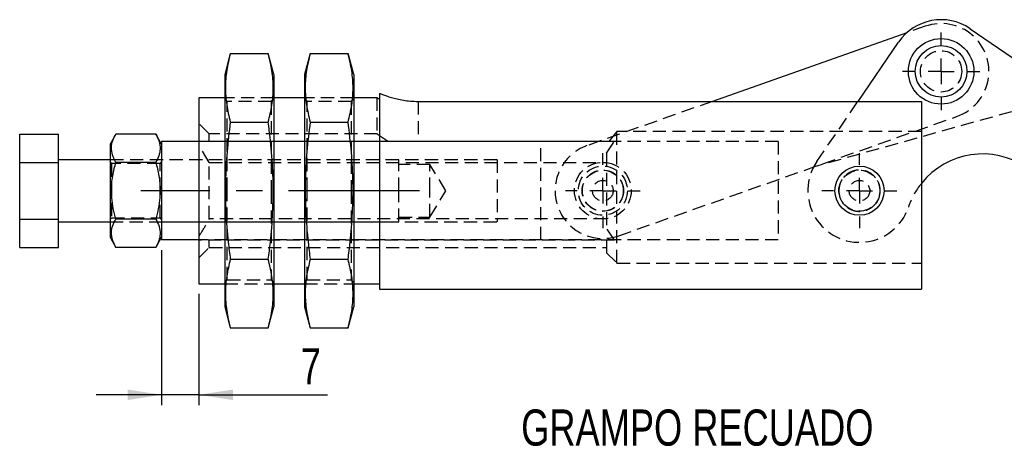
# Model space of a CAD drawing. Extents: x 101 to 797, y 38 to 582.
# Tile 1 of 25: x 107 to 298, y 42 to 125. Entities that reach past the tile are written whole.
import ezdxf

# ---------------------------------------------------------------- set-up
doc = ezdxf.new("R2010")
doc.units = 0
doc.header["$LTSCALE"] = 2
doc.linetypes.add('CENTERX2', pattern=[20.32, 12.7, -2.54, 2.54, -2.54])
doc.linetypes.add('HIDDEN', pattern=[1.905, 1.27, -0.635])
doc.layers.get('0').update_dxf_attribs({"linetype": 'CONTINUOUS'})
doc.layers.add('FORMATO', color=179, linetype='CONTINUOUS')
doc.styles.add('SLDTEXTSTYLE0', font='TXT', dxfattribs={"width": 0.75})
doc.dimstyles.new('SLDDIMSTYLE4', dxfattribs={"dimtxt": 7, "dimasz": 6.604, "dimexe": 0, "dimexo": 0.0625, "dimgap": 1.75, "dimtad": 1, "dimdec": 0, "dimrnd": 1e-09, "dimzin": 12, "dimtxsty": 'SLDTEXTSTYLE0', "dimsah": 1, "dimcen": 0.09, "dimazin": 3, "dimtfac": 1, "dimtmove": 0, "dimatfit": 3, "dimtolj": 1, "dimtzin": 12})

# ---------------------------------------------------------------- blocks, each defined once
blk = doc.blocks.new('_D_9')
at = {"layer": 'FORMATO'}
for p, q in [((134.65, 80.17), (134.65, 50.19)), ((141.88, 71.7), (141.88, 50.19)), ((134.65, 52.19), (121.95, 52.19)), ((141.88, 52.19), (134.65, 52.19)), ((141.88, 52.19), (166.79, 52.19))]:
    blk.add_line(p, q, dxfattribs=at)
for points in [[(134.65, 52.19), (128.05, 53.2), (128.05, 51.17)], [(141.88, 52.19), (148.48, 51.17), (148.48, 53.2)]]:
    blk.add_solid(points, dxfattribs=at)
at = {"layer": 'FORMATO', "insert": (161.61, 61.21), "char_height": 7, "attachment_point": 1, "style": 'SLDTEXTSTYLE0'}
blk.add_mtext('7', dxfattribs=at)
blk = doc.blocks.new('SW_CENTERMARKSYMBOL_3')
at = {"layer": 'FORMATO', "color": 0}
for p, q in [((0, 5), (0, 7.5)), ((0, 0), (0, 2.5)), ((-5, 0), (-7.5, 0)), ((0, 0), (-2.5, 0)), ((0, 0), (0, -2.5)), ((0, 0), (2.5, 0)), ((5, 0), (7.5, 0)), ((0, -5), (0, -7.5))]:
    blk.add_line(p, q, dxfattribs=at)
blk = doc.blocks.new('SW_CENTERMARKSYMBOL_4')
at = {"layer": 'FORMATO', "color": 0}
for p, q in [((0, 5), (0, 7.2625)), ((0, 0), (0, 2.5)), ((-5, 0), (-7.2625, 0)), ((0, 0), (-2.5, 0)), ((0, 0), (0, -2.5)), ((0, 0), (2.5, 0)), ((5, 0), (7.2625, 0)), ((0, -5), (0, -7.2625))]:
    blk.add_line(p, q, dxfattribs=at)
blk = doc.blocks.new('SW_CENTERMARKSYMBOL_5')
at = {"layer": 'FORMATO', "color": 0}
for p, q in [((0, 5), (0, 7.2625)), ((0, 0), (0, 2.5)), ((-5, 0), (-7.2625, 0)), ((0, 0), (-2.5, 0)), ((0, 0), (0, -2.5)), ((0, 0), (2.5, 0)), ((5, 0), (7.2625, 0)), ((0, -5), (0, -7.2625))]:
    blk.add_line(p, q, dxfattribs=at)

msp = doc.modelspace()

# ---------------------------------------------------------------- linework, layer by layer
at = {"color": 7, "linetype": 'CONTINUOUS'}
for p, q in [((279.0417, 122.2626), (241.3782, 108.9882)), ((291.3502, 123.0523), (316.1026, 106.1017)), ((269.5989, 108.9882), (277.4493, 120.4518)), ((147.9669, 118.2575), (146.8795, 114.1994)), ((147.9669, 118.2575), (155.3221, 118.2575)), ((156.4095, 114.1994), (155.3221, 118.2575)), ((163.4369, 118.2575), (162.3495, 114.1994)), ((163.4369, 118.2575), (170.7921, 118.2575)), ((171.8795, 114.1994), (170.7921, 118.2575)), ((146.8795, 114.1994), (146.8795, 69.1994)), ((156.4095, 114.1994), (156.4095, 69.1994)), ((162.3495, 114.1994), (162.3495, 69.1994)), ((171.8795, 114.1994), (171.8795, 69.1994)), ((146.8795, 109.6994), (141.8795, 109.6994)), ((141.8795, 109.6994), (141.8795, 73.6994)), ((162.3495, 109.6994), (156.4095, 109.6994)), ((176.4268, 109.6994), (171.8795, 109.6994)), ((176.8795, 110.5449), (176.8795, 72.6494)), ((184.3795, 108.9882), (281.8795, 108.9882)), ((281.8795, 108.9882), (281.8795, 72.6494)), ((147.9669, 104.9785), (155.3221, 104.9785)), ((163.4369, 104.9785), (170.7921, 104.9785)), ((107.1521, 102.6691), (114.6521, 102.6691)), ((107.1521, 97.1842), (107.1521, 102.6691)), ((114.6521, 97.1842), (114.6521, 102.6691)), ((125.7892, 102.6691), (124.6521, 100.6994)), ((133.5149, 102.6691), (125.7892, 102.6691)), ((134.652, 100.6994), (133.5149, 102.6691)), ((141.8795, 101.2244), (134.652, 101.2244)), ((134.652, 101.2244), (134.652, 82.1744)), ((124.6521, 100.6994), (124.6521, 91.6994)), ((124.6521, 97.6994), (114.6521, 97.6994)), ((107.1521, 97.1842), (114.6521, 97.1842)), ((107.1521, 86.2146), (107.1521, 97.1842)), ((114.6521, 86.2146), (114.6521, 97.1842)), ((133.5149, 97.1842), (125.7892, 97.1842)), ((124.6521, 91.6994), (124.6521, 82.6994)), ((107.1521, 80.7298), (107.1521, 86.2146)), ((107.1521, 86.2146), (114.6521, 86.2146)), ((114.6521, 80.7298), (114.6521, 86.2146)), ((133.5149, 86.2146), (125.7892, 86.2146)), ((114.6521, 85.6994), (124.6521, 85.6994)), ((124.6521, 82.6994), (125.7892, 80.7298)), ((133.5149, 80.7298), (134.652, 82.6994)), ((141.8795, 82.1744), (134.652, 82.1744)), ((107.1521, 80.7298), (114.6521, 80.7298)), ((133.5149, 80.7298), (125.7892, 80.7298)), ((147.9669, 78.4204), (155.3221, 78.4204)), ((163.4369, 78.4204), (170.7921, 78.4204)), ((141.8795, 73.6994), (146.8795, 73.6994)), ((156.4095, 73.6994), (162.3495, 73.6994)), ((171.8795, 73.6994), (176.8795, 73.6994)), ((176.8795, 72.6494), (281.8795, 72.6494)), ((146.8795, 69.1994), (147.9669, 65.1413)), ((155.3221, 65.1413), (156.4095, 69.1994)), ((162.3495, 69.1994), (163.4369, 65.1413)), ((170.7921, 65.1413), (171.8795, 69.1994)), ((147.9669, 65.1413), (155.3221, 65.1413)), ((163.4369, 65.1413), (170.7921, 65.1413))]:
    msp.add_line(p, q, dxfattribs=at)
at = {"color": 7, "linetype": 'HIDDEN'}
for p, q in [((282.6253, 123.5256), (279.0417, 122.2626)), ((156.4095, 109.6994), (146.8795, 109.6994)), ((147.3795, 108.9494), (146.8795, 109.4494)), ((147.3795, 91.6994), (147.3795, 108.9494)), ((155.9095, 108.9494), (147.3795, 108.9494)), ((156.4095, 109.4494), (155.9095, 108.9494)), ((155.9095, 108.9494), (155.9095, 91.6994)), ((171.8795, 109.6994), (162.3495, 109.6994)), ((162.8495, 108.9494), (162.3495, 109.4494)), ((162.8495, 91.6994), (162.8495, 108.9494)), ((171.3795, 108.9494), (162.8495, 108.9494)), ((171.8795, 109.4494), (171.3795, 108.9494)), ((171.3795, 108.9494), (171.3795, 91.6994)), ((176.3795, 109.6789), (176.3795, 102.6607)), ((184.3795, 108.9882), (184.3795, 101.2494)), ((241.3782, 108.9882), (217.0773, 100.4234)), ((310.327, 110.0569), (260.9934, 96.2861)), ((261.6287, 97.3496), (269.5989, 108.9882)), ((223.2268, 82.9754), (288.7748, 106.0776)), ((143.8795, 102.6994), (141.8795, 104.6994)), ((222.8795, 103.1885), (221.3375, 101.2494)), ((281.8795, 103.1885), (222.8795, 103.1885)), ((222.8795, 77.6994), (222.8795, 103.1885)), ((222.3852, 101.2494), (141.8795, 101.2494)), ((254.152, 101.2244), (141.8795, 101.2244)), ((143.8795, 101.2494), (143.8795, 102.6994)), ((176.4331, 102.6994), (143.8795, 102.6994)), ((208.1521, 82.1744), (208.1521, 101.2244)), ((220.8795, 98.9656), (222.3852, 101.2494)), ((254.152, 101.2244), (254.152, 82.1744)), ((143.8795, 97.1581), (141.8795, 100.5197)), ((199.6521, 97.6994), (124.6521, 97.6994)), ((124.9191, 96.9494), (124.6521, 97.3308)), ((134.652, 97.3308), (134.385, 96.9494)), ((180.6521, 97.6994), (134.652, 97.6994)), ((180.6521, 91.6994), (180.6521, 97.6994)), ((199.6521, 97.6994), (199.6521, 85.6994)), ((220.8795, 98.9656), (220.8795, 84.4332)), ((124.9191, 96.9494), (124.9191, 86.4494)), ((134.385, 96.9494), (124.9191, 96.9494)), ((134.385, 91.6994), (134.385, 96.9494)), ((143.8795, 86.2407), (143.8795, 97.1581)), ((143.8795, 97.1581), (220.8795, 97.1581)), ((186.6521, 96.7994), (180.6521, 96.7994)), ((186.6521, 91.6994), (186.6521, 96.7994)), ((189.7164, 91.6994), (186.6521, 96.7994)), ((134.385, 86.4494), (134.385, 91.6994)), ((147.3795, 74.4494), (147.3795, 91.6994)), ((155.9095, 91.6994), (155.9095, 74.4494)), ((162.8495, 74.4494), (162.8495, 91.6994)), ((171.3795, 91.6994), (171.3795, 74.4494)), ((180.6521, 85.6994), (180.6521, 91.6994)), ((186.6521, 86.5994), (186.6521, 91.6994)), ((186.6521, 86.5994), (189.7164, 91.6994)), ((273.1798, 89.4393), (272.9739, 89.1648)), ((273.2921, 89.6127), (273.1798, 89.4393)), ((124.6521, 86.068), (124.9191, 86.4494)), ((124.9191, 86.4494), (134.385, 86.4494)), ((134.385, 86.4494), (134.652, 86.068)), ((220.8795, 86.2407), (143.8795, 86.2407)), ((180.6521, 86.5994), (186.6521, 86.5994)), ((124.6521, 85.6994), (199.6521, 85.6994)), ((134.652, 85.6994), (180.6521, 85.6994)), ((222.3852, 82.1494), (220.8795, 84.4332)), ((254.152, 82.1744), (141.8795, 82.1744)), ((222.3852, 82.1494), (141.8795, 82.1494)), ((143.8795, 80.6994), (143.8795, 82.1494)), ((220.8795, 82.1494), (220.8795, 79.6994)), ((141.8795, 78.6994), (143.8795, 80.6994)), ((143.8795, 80.6994), (220.8795, 80.6994)), ((220.8795, 79.6994), (222.8795, 77.6994)), ((222.8795, 77.6994), (281.8795, 77.6994)), ((146.8795, 73.9494), (147.3795, 74.4494)), ((147.3795, 74.4494), (155.9095, 74.4494)), ((155.9095, 74.4494), (156.4095, 73.9494)), ((162.3495, 73.9494), (162.8495, 74.4494)), ((162.8495, 74.4494), (171.3795, 74.4494)), ((171.3795, 74.4494), (171.8795, 73.9494)), ((146.8795, 73.6994), (156.4095, 73.6994)), ((162.3495, 73.6994), (171.8795, 73.6994))]:
    msp.add_line(p, q, dxfattribs=at)
at = {"color": 7, "linetype": 'HIDDEN', "flags": 128}
msp.add_lwpolyline([(265.8937, 91.3621), (265.9069, 92.1669), (266.0501, 92.8553)], dxfattribs=at)
at = {"color": 7, "linetype": 'CONTINUOUS'}
for centre, radius in [((285.7, 114.8016), 6.35), ((285.7, 114.8016), 5), ((269.8795, 91.6994), 4.7625)]:
    msp.add_circle(centre, radius, dxfattribs=at)
at = {"color": 7, "linetype": 'HIDDEN'}
for centre, radius in [((285.7, 114.8016), 4), ((220.1521, 91.6994), 5.5), ((220.1521, 91.6994), 4.7625), ((220.1521, 91.6994), 4), ((220.1521, 91.6994), 3.9687), ((269.8795, 91.6994), 3.9688), ((220.1521, 91.6994), 2), ((269.8795, 91.6994), 2)]:
    msp.add_circle(centre, radius, dxfattribs=at)
at = {"color": 7, "linetype": 'CONTINUOUS'}
for centre, radius, end in [((285.7, 114.8016), 10, 145.596321), ((293.7248, 83.652), 15.1667, 141.353226)]:
    msp.add_arc(centre, radius, 55.596321, end, dxfattribs=at)
at = {"color": 7, "linetype": 'HIDDEN'}
for centre, radius, start, end in [((285.7, 114.8016), 9.25, 289.414827, 109.414827), ((220.1521, 91.6994), 9.25, 109.414827, 289.414827), ((269.8795, 91.6994), 10, 145.596321, 341.351237), ((293.7248, 83.652), 15.1667, 141.353226, 161.351237)]:
    msp.add_arc(centre, radius, start, end, dxfattribs=at)
at = {"color": 7, "linetype": 'CONTINUOUS'}
for points, knots in [([(147.9669, 118.2575), (147.7066, 117.1653), (147.186, 114.9812), (146.9305, 111.6607), (147.1731, 108.3183), (147.7022, 106.0919), (147.9669, 104.9785)], [0, 0, 0, 0, 0.24764567, 0.49520951, 0.74756115, 1, 1, 1, 1]), ([(155.3221, 104.9785), (155.5824, 106.0707), (156.1029, 108.2547), (156.3585, 111.5753), (156.1159, 114.9177), (155.5867, 117.1441), (155.3221, 118.2575)], [0, 0, 0, 0, 0.2476457, 0.49520951, 0.74756115, 1, 1, 1, 1]), ([(163.4369, 118.2575), (163.1766, 117.1653), (162.656, 114.9812), (162.4005, 111.6607), (162.6431, 108.3183), (163.1722, 106.0919), (163.4369, 104.9785)], [0, 0, 0, 0, 0.24764567, 0.49520951, 0.74756115, 1, 1, 1, 1]), ([(170.7921, 104.9785), (171.0524, 106.0707), (171.5729, 108.2547), (171.8285, 111.5753), (171.5859, 114.9177), (171.0567, 117.1441), (170.7921, 118.2575)], [0, 0, 0, 0, 0.2476457, 0.49520951, 0.74756115, 1, 1, 1, 1]), ([(176.4268, 109.6787), (176.4549, 109.6654), (176.4922, 109.6479), (176.8028, 109.5155), (176.8795, 109.4828)], [0, 0, 0, 0, 0.75320865, 1, 1, 1, 1]), ([(176.8795, 110.5449), (177.0591, 110.4743), (177.4185, 110.3331), (178.2067, 110.051), (179.1532, 109.7524), (180.2586, 109.4595), (181.5027, 109.2126), (182.8907, 109.0264), (183.8703, 109.0013), (184.3795, 108.9882)], [0, 0, 0, 0, 0.13990013, 0.27985089, 0.41954247, 0.55922164, 0.7022589, 0.84521895, 1, 1, 1, 1]), ([(147.9669, 104.9785), (147.7351, 103.0636), (147.2716, 99.2342), (146.9648, 93.4234), (147.0534, 87.5781), (147.442, 82.5651), (147.8274, 79.5218), (147.9669, 78.4204)], [0, 0, 0, 0, 0.21715112, 0.43425076, 0.65460051, 0.87498931, 1, 1, 1, 1]), ([(155.3221, 78.4204), (155.4616, 79.5218), (155.8433, 82.5358), (156.2296, 87.4895), (156.3266, 93.3049), (156.0268, 99.146), (155.557, 103.0341), (155.3221, 104.9785)], [0, 0, 0, 0, 0.12501062, 0.34207013, 0.55909222, 0.77951887, 1, 1, 1, 1]), ([(163.4369, 104.9785), (163.2051, 103.0636), (162.7416, 99.2342), (162.4348, 93.4234), (162.5234, 87.5781), (162.912, 82.5651), (163.2974, 79.5218), (163.4369, 78.4204)], [0, 0, 0, 0, 0.21715113, 0.43425076, 0.65460052, 0.87498931, 1, 1, 1, 1]), ([(170.7921, 78.4204), (170.9316, 79.5218), (171.3133, 82.5358), (171.6996, 87.4895), (171.7966, 93.3049), (171.4968, 99.146), (171.027, 103.0341), (170.7921, 104.9785)], [0, 0, 0, 0, 0.12501061, 0.342070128, 0.559092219, 0.779518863, 1, 1, 1, 1]), ([(125.7892, 97.1842), (125.5442, 97.6603), (125.0487, 98.6227), (124.8674, 100.0486), (125.1335, 101.4117), (125.5693, 102.2474), (125.7892, 102.6691)], [0, 0, 0, 0, 0.264605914, 0.534949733, 0.765344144, 1, 1, 1, 1]), ([(133.5149, 102.6691), (133.7599, 102.193), (134.2554, 101.2306), (134.4367, 99.8047), (134.1706, 98.4416), (133.7348, 97.6059), (133.5149, 97.1842)], [0, 0, 0, 0, 0.26460575, 0.53494962, 0.76534413, 1, 1, 1, 1]), ([(125.7892, 86.2146), (125.61, 86.8887), (125.2498, 88.2432), (124.9219, 90.5577), (124.9263, 93.1595), (125.313, 95.4467), (125.6774, 96.7764), (125.7892, 97.1842)], [0, 0, 0, 0, 0.18790542, 0.3775305, 0.62838402, 0.88601417, 1, 1, 1, 1]), ([(133.5149, 97.1842), (133.6267, 96.7764), (133.9848, 95.4697), (134.3752, 93.1838), (134.3857, 90.5884), (134.0557, 88.2501), (133.6958, 86.8955), (133.5149, 86.2146)], [0, 0, 0, 0, 0.11398628, 0.36518881, 0.62246726, 0.81021156, 1, 1, 1, 1]), ([(125.7892, 80.7298), (125.5442, 81.2058), (125.0487, 82.1682), (124.8674, 83.5942), (125.1335, 84.9573), (125.5693, 85.7929), (125.7892, 86.2146)], [0, 0, 0, 0, 0.26460587, 0.53494964, 0.76534412, 1, 1, 1, 1]), ([(133.5149, 86.2146), (133.7599, 85.7385), (134.2554, 84.7761), (134.4367, 83.3502), (134.1706, 81.9871), (133.7348, 81.1514), (133.5149, 80.7298)], [0, 0, 0, 0, 0.26460587, 0.53494962, 0.76534407, 1, 1, 1, 1]), ([(147.9669, 78.4204), (147.7066, 77.3281), (147.186, 75.1441), (146.9305, 71.8235), (147.1731, 68.4811), (147.7022, 66.2547), (147.9669, 65.1413)], [0, 0, 0, 0, 0.247645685, 0.495209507, 0.747561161, 1, 1, 1, 1]), ([(155.3221, 65.1413), (155.5824, 66.2335), (156.1029, 68.4176), (156.3585, 71.7382), (156.1159, 75.0805), (155.5867, 77.3069), (155.3221, 78.4204)], [0, 0, 0, 0, 0.24764565, 0.495209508, 0.747561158, 1, 1, 1, 1]), ([(163.4369, 78.4204), (163.1766, 77.3281), (162.656, 75.1441), (162.4005, 71.8235), (162.6431, 68.4811), (163.1722, 66.2547), (163.4369, 65.1413)], [0, 0, 0, 0, 0.24764568, 0.49520951, 0.74756116, 1, 1, 1, 1]), ([(170.7921, 65.1413), (171.0524, 66.2335), (171.5729, 68.4176), (171.8285, 71.7382), (171.5859, 75.0805), (171.0567, 77.3069), (170.7921, 78.4204)], [0, 0, 0, 0, 0.247645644, 0.495209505, 0.747561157, 1, 1, 1, 1])]:
    msp.add_open_spline(points, degree=3, knots=knots, dxfattribs=at)
at = {"color": 7, "linetype": 'HIDDEN'}
for points, knots in [([(178.5312, 101.2494), (178.4704, 101.2869), (178.0861, 101.5237), (177.4449, 101.946), (176.728, 102.4451), (176.3222, 102.7409), (176.4164, 102.6727), (176.4329, 102.6607)], [0, 0, 0, 0, 0.04721456, 0.29848427, 0.55918354, 0.92257404, 1, 1, 1, 1]), ([(265.8795, 91.6994), (265.9227, 92.1438), (266.0092, 93.0323), (266.6821, 94.2183), (267.6804, 95.133), (268.9422, 95.6672), (270.3023, 95.7522), (271.6019, 95.3908), (272.713, 94.6281), (273.5213, 93.5324), (273.9222, 92.2234), (273.8674, 90.8655), (273.3771, 89.6109), (272.5029, 88.5802), (271.3264, 87.8875), (269.9843, 87.625), (268.6445, 87.8176), (267.4453, 88.4315), (266.5121, 89.4086), (265.9664, 90.5584), (265.9057, 91.3557), (265.8795, 91.6994)], [0, 0, 0, 0, 0.0528929, 0.10575881, 0.15932827, 0.21342871, 0.26674373, 0.31917588, 0.37200506, 0.4258812, 0.47984521, 0.53281651, 0.5852669, 0.63842225, 0.69246869, 0.74620568, 0.79886831, 0.85138593, 0.9048903, 0.95899621, 1, 1, 1, 1]), ([(141.8795, 82.8791), (142.3941, 83.6612), (143.112, 84.7523), (143.7101, 85.9122), (143.8795, 86.2407)], [0, 0, 0, 0, 0.71681697, 1, 1, 1, 1])]:
    msp.add_open_spline(points, degree=3, knots=knots, dxfattribs=at)
at = {"layer": 'FORMATO', "linetype": 'CENTERX2'}
msp.add_line((184.6521, 91.6994), (130.6521, 91.6994), dxfattribs=at)

# ---------------------------------------------------------------- block references
at = {"layer": 'FORMATO'}
for name, p in [('SW_CENTERMARKSYMBOL_3', (285.7, 114.8016)), ('SW_CENTERMARKSYMBOL_5', (220.1521, 91.6994)), ('SW_CENTERMARKSYMBOL_4', (269.8795, 91.6994))]:
    msp.add_blockref(name, p, dxfattribs=at)

# ---------------------------------------------------------------- texts
at = {"layer": 'FORMATO', "insert": (204.3285, 49.341), "char_height": 7, "attachment_point": 1, "style": 'SLDTEXTSTYLE0'}
msp.add_mtext('GRAMPO RECUADO', dxfattribs=at)

# ---------------------------------------------------------------- dimensions: what is measured, and where the dimension line sits
at = {"layer": 'FORMATO'}
dim = msp.add_linear_dim(base=(134.6521, 52.1861), p1=(141.8795, 73.6994), p2=(134.6521, 82.1744), dimstyle='SLDDIMSTYLE4', dxfattribs=at)
dim.commit()
dim.dimension.update_dxf_attribs({"geometry": '_D_9', "text_midpoint": (164.2009, 52.1861), "dimtype": 160})

doc.saveas('drawing.dxf')
